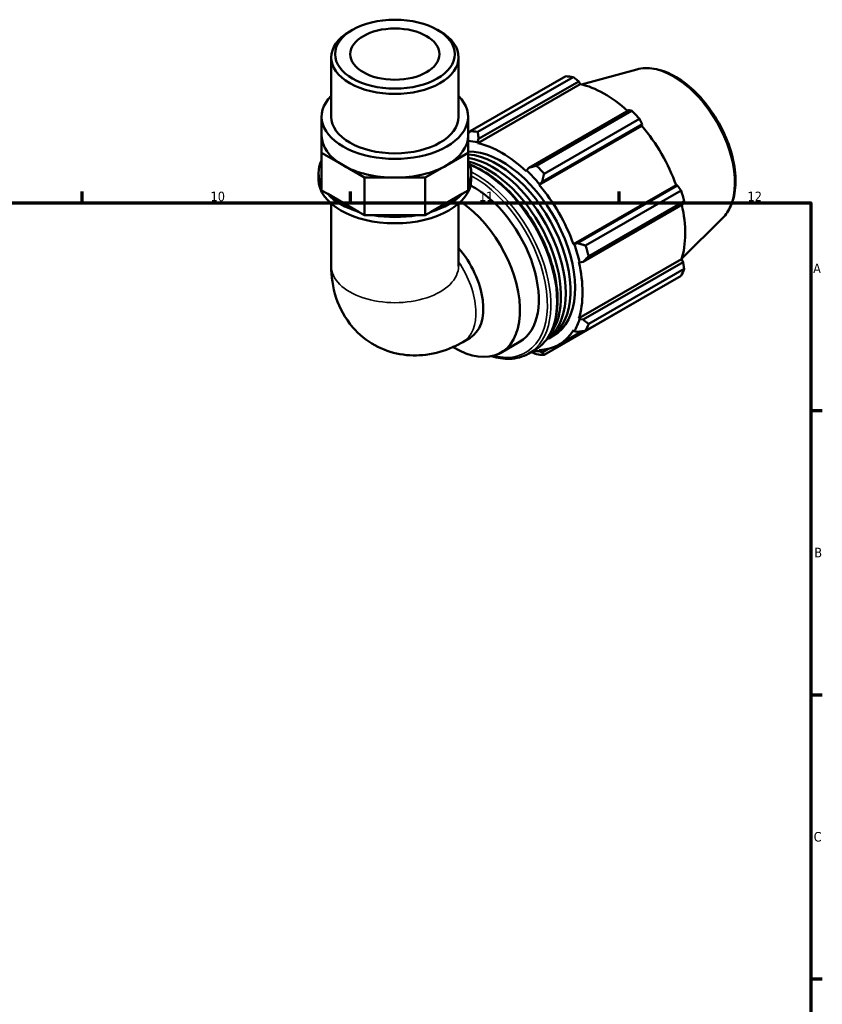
# Model space of a CAD drawing. Header units: millimetres. Extents: x 0 to 931, y 0 to 920.
# Tile 6 of 6: x 614 to 824, y 365 to 622. Entities that reach past the tile are written whole.
import ezdxf

# ---------------------------------------------------------------- set-up
doc = ezdxf.new("R2010")
doc.units = ezdxf.units.MM
for name, color, linetype, lineweight in [('Border (ISO)', 7, 'Continuous', 70), ('Visible (ISO)', 7, 'Continuous', 50), ('Visible Narrow (ISO)', 7, 'Continuous', 35)]:
    doc.layers.add(name, color=color, linetype=linetype, lineweight=lineweight)
doc.styles.add('Note Text (ISO)', font='tahoma.ttf')

# ---------------------------------------------------------------- blocks, each defined once
blk = doc.blocks.new('Borders Default Border')
at = {"layer": 'Border (ISO)'}
for p, q in [((630.75, 574), (630.75, 576.9)), ((700.83, 574), (700.83, 576.9)), ((770.92, 574), (770.92, 576.9)), ((821, 519.75), (823.9, 519.75)), ((821, 445.5), (823.9, 445.5)), ((821, 371.25), (823.9, 371.25))]:
    blk.add_line(p, q, dxfattribs=at)
at = {"layer": 'Border (ISO)', "flags": 128}
blk.add_lwpolyline([(20, 20), (20, 574), (821, 574), (821, 20), (20, 20)], dxfattribs=at)
at = {"layer": 'Border (ISO)', "color": 232, "true_color": 0xca0064, "char_height": 2.5, "attachment_point": 7, "style": 'Note Text (ISO)'}
for s, insert in [('10', (664.29, 574.35)), ('11', (734.37, 574.4)), ('12', (804.46, 574.4)), ('A', (821.59, 555.62)), ('B', (821.89, 481.38)), ('C', (821.73, 407.08))]:
    blk.add_mtext(s, dxfattribs=dict(at, insert=insert))

msp = doc.modelspace()

# ---------------------------------------------------------------- linework, layer by layer
at = {"layer": 'Visible (ISO)'}
for p, q in [((701.3118, 619.1547), (700.6038, 618.7438)), ((723.4967, 619.1547), (724.2048, 618.7438)), ((695.7798, 596.465), (695.7798, 612.0005)), ((729.0288, 596.465), (729.0288, 612.0005)), ((732.0696, 592.6886), (756.9856, 607.0367)), ((775.5737, 608.8327), (761.0802, 604.9019)), ((734.0212, 589.5352), (760.8094, 604.9615)), ((758.9609, 606.8452), (734.045, 592.4971)), ((734.2697, 590.6618), (760.3848, 605.7005)), ((760.3848, 605.7005), (760.8094, 604.9615)), ((773.4488, 598.1774), (747.3337, 583.1388)), ((749.3686, 583.6728), (774.2845, 598.021)), ((693.2861, 591.5598), (693.2861, 596.465)), ((731.5225, 591.5598), (731.5225, 596.465)), ((750.8319, 579.4489), (776.947, 594.4876)), ((776.2599, 595.9374), (751.3439, 581.5893)), ((776.947, 594.4876), (776.8542, 594.099)), ((693.2861, 591.5598), (693.2861, 586.9995)), ((732.002, 592.6013), (731.5225, 592.3252)), ((731.5225, 586.9995), (731.5225, 591.5598)), ((750.0659, 578.6727), (776.8542, 594.099)), ((733.9532, 589.8239), (734.2697, 590.6618)), ((734.0212, 589.5352), (733.9532, 589.8239)), ((693.2861, 586.9995), (698.8857, 583.7749)), ((693.2861, 577.1889), (693.2861, 586.9995)), ((725.9229, 583.7749), (731.5225, 586.9995)), ((731.5225, 577.1889), (731.5225, 586.9995)), ((692.4549, 580.1141), (692.4549, 581.7492)), ((698.8857, 583.7749), (704.4853, 580.5503)), ((720.3233, 580.5503), (725.9229, 583.7749)), ((732.3537, 580.1141), (732.3537, 581.7492)), ((746.7451, 582.4575), (746.677, 582.2472)), ((747.3337, 583.1388), (746.7451, 582.4575)), ((704.4853, 580.5503), (712.4043, 580.5503)), ((704.4853, 570.7398), (704.4853, 580.5503)), ((712.4043, 580.5503), (720.3233, 580.5503)), ((720.3233, 570.7398), (720.3233, 580.5503)), ((750.0659, 578.6727), (750.1704, 578.8445)), ((750.1704, 578.8445), (750.8319, 579.4489)), ((694.8562, 576.2848), (693.2861, 577.1889)), ((702.9152, 571.6439), (694.8562, 576.2848)), ((729.9524, 576.2848), (721.8934, 571.6439)), ((731.5225, 577.1889), (729.9524, 576.2848)), ((759.015, 563.1726), (785.8032, 578.5989)), ((786.1847, 578.4875), (760.0696, 563.4488)), ((762.1793, 562.8218), (787.0953, 577.17)), ((785.8032, 578.5989), (786.1847, 578.4875)), ((695.7798, 573.7638), (695.7798, 557.4677)), ((729.0288, 573.7638), (729.0288, 557.4677)), ((761.5186, 558.5698), (787.6337, 573.6085)), ((787.9135, 574.4149), (762.9976, 560.0668)), ((704.4853, 570.7398), (702.9152, 571.6439)), ((721.8934, 571.6439), (720.3233, 570.7398)), ((706.7057, 570.7398), (704.4853, 570.7398)), ((718.1029, 570.7398), (706.7057, 570.7398)), ((720.3233, 570.7398), (718.1029, 570.7398)), ((797.9412, 569.9909), (787.2667, 559.4284)), ((760.0696, 563.4488), (759.2157, 563.1778)), ((759.2157, 563.1778), (759.015, 563.1726)), ((760.4187, 543.8135), (787.2069, 559.2398)), ((760.4187, 558.446), (760.6345, 558.4004)), ((760.6345, 558.4004), (761.5186, 558.5698)), ((787.6337, 558.504), (761.5186, 543.4653)), ((787.2069, 559.2398), (787.6337, 558.504)), ((762.9976, 542.3499), (787.9135, 556.698)), ((787.0953, 554.8853), (762.1793, 540.5372)), ((751.3439, 534.2491), (776.2599, 548.5972)), ((760.6345, 543.6106), (760.4187, 543.8135)), ((761.5186, 543.4653), (760.6345, 543.6106)), ((755.2003, 536.8975), (761.3173, 540.42)), ((759.015, 540.7037), (759.2157, 540.4673)), ((759.2157, 540.4673), (760.0696, 540.2551)), ((730.1047, 537.6037), (732.0127, 538.7024)), ((740.0694, 534.831), (744.972, 537.6542)), ((752.5998, 538.5793), (753.8254, 539.2851)), ((747.3408, 534.5871), (748.887, 535.4775)), ((750.1704, 535.2181), (750.0659, 535.5104)), ((750.8319, 534.8943), (750.1704, 535.2181)), ((752.413, 535.8048), (750.8319, 534.8943))]:
    msp.add_line(p, q, dxfattribs=at)
for major_axis in [(15.627, 0), (11.6371, 0)]:
    msp.add_ellipse((712.4043, 612.816), major_axis=major_axis, ratio=0.5758617, dxfattribs=at)
for centre, major_axis, ratio, start_param, end_param in [((712.4043, 612.0005), (-16.6245, 0), 0.5758617, 5.50163969, 10.20632358), ((766.6227, 577.817), (-15.969, 27.7307), 0.57809312, 5.84515614, 5.93968373), ((767.1374, 578.1133), (14.8512, -25.7895), 0.57809312, 2.06964335, 2.66356082), ((712.4043, 596.465), (-19.1182, 0), 0.5758617, 5.76671017, 9.9412531), ((766.6227, 577.817), (15.969, -27.7307), 0.57809312, 1.91816532, 2.01269291), ((712.4043, 596.465), (-16.6245, 0), 0.5758617, 0, 3.14159265), ((712.4043, 591.5598), (-19.1182, 0), 0.5758617, 0, 0.78539816), ((712.4043, 591.5598), (19.1182, 0), 0.5758617, 5.49778714, 6.28318531), ((741.7068, 563.4689), (-15.969, 27.7307), 0.57809312, 5.84515614, 5.93968373), ((767.1374, 578.1133), (14.8512, -25.7895), 0.57809312, 1.26729742, 1.87816265), ((740.3491, 562.687), (-15.0109, 26.0668), 0.57809312, 5.80515347, 5.92764968), ((740.3491, 562.687), (-14.8512, 25.7895), 0.57809312, 5.19428823, 5.80515347), ((740.3491, 562.687), (-13.4763, 23.4019), 0.57809312, 3.14159265, 5.98024542), ((739.1235, 561.9812), (-13.4763, 23.4019), 0.57809312, 3.09657604, 5.90912009), ((712.4043, 581.7492), (-19.9494, 0), 0.5758617, 5.99349831, 6.5728723), ((737.8978, 561.2754), (13.4763, -23.4019), 0.57809312, 0.04574465, 2.69853668), ((712.4043, 581.7492), (19.9494, 0), 0.5758617, 5.99349831, 6.5728723), ((736.6722, 560.5696), (13.4763, -23.4019), 0.57809312, 0.21161376, 2.62393366), ((712.4043, 591.5598), (19.1182, 0), 0.5758617, 3.92699082, 4.71238898), ((712.4043, 591.5598), (19.1182, 0), 0.5758617, 4.71238898, 5.49778714), ((740.3491, 562.687), (15.0109, -26.0668), 0.57809312, 1.87816265, 2.05269558), ((741.7068, 563.4689), (-15.969, 27.7307), 0.57809312, 5.05975798, 5.15428557), ((712.4043, 580.1141), (-19.9494, 0), 0.5758617, 0, 3.14159265), ((712.4043, 581.7492), (19.9494, 0), 0.5758617, 3.63730382, 4.21667781), ((712.4043, 581.7492), (19.9494, 0), 0.5758617, 5.20810015, 5.78747414), ((732.9952, 558.4522), (11.9768, -20.798), 0.57809312, 0, 2.40719449), ((740.3491, 562.687), (-14.8512, 25.7895), 0.57809312, 4.40889007, 5.01975531), ((766.6227, 577.817), (15.969, -27.7307), 0.57809312, 1.13276716, 1.22729475), ((728.0926, 555.629), (11.9768, -20.798), 0.57809312, 5.46945552, 8.551857), ((767.1374, 578.1133), (14.8512, -25.7895), 0.57809312, 0.48189925, 1.07597742), ((712.4043, 581.7492), (19.9494, 0), 0.5758617, 4.42270199, 5.00207597), ((723.7165, 553.1089), (8.2962, -14.4065), 0.57809312, 0, 1.88922775), ((740.3491, 562.687), (15.0109, -26.0668), 0.57809312, 1.09276449, 1.26729742), ((741.7068, 563.4689), (-15.969, 27.7307), 0.57809312, 4.27435981, 4.3688874), ((740.3491, 562.687), (-14.8512, 25.7895), 0.57809312, 3.62349191, 4.23435714), ((766.6227, 577.817), (15.969, -27.7307), 0.57809312, 0.34736899, 0.44189659), ((740.3491, 562.687), (15.0109, -26.0668), 0.57809312, 0.30736633, 0.48189925), ((740.3491, 562.687), (14.8512, -25.7895), 0.57809312, 5.9796864, 6.59055163), ((741.7068, 563.4689), (15.969, -27.7307), 0.57809312, 0.34736899, 0.44189659), ((740.3491, 562.687), (15.0109, -26.0668), 0.57809312, 5.89482687, 5.9796864), ((741.7068, 563.4689), (15.969, -27.7307), 0.57809312, 5.84515614, 5.93968373)]:
    msp.add_ellipse(centre, major_axis=major_axis, ratio=ratio, start_param=start_param, end_param=end_param, dxfattribs=at)
for points, knots in [([(775.5737, 608.8327), (776.9783, 609.2136), (778.496, 609.2618), (781.7448, 608.7347), (783.4861, 608.0989), (786.9885, 606.1847), (788.7486, 604.8788), (792.0645, 601.7569), (793.62, 599.9418), (796.3783, 595.9927), (797.5821, 593.861), (799.528, 589.4816), (800.2698, 587.2346), (801.212, 582.8282), (801.4102, 580.6699), (801.2085, 576.6494), (800.8087, 574.7852), (799.5518, 571.9499), (798.8316, 570.872), (797.9412, 569.9909)], [5.65088645, 5.65088645, 5.65088645, 5.65088645, 5.93962179, 5.93962179, 6.25783916, 6.25783916, 6.58946066, 6.58946066, 6.92041908, 6.92041908, 7.24974972, 7.24974972, 7.57916301, 7.57916301, 7.91029647, 7.91029647, 8.24162168, 8.24162168, 8.49014791, 8.49014791, 8.49014791, 8.49014791]), ([(731.9702, 583.991), (732.0207, 583.9719), (732.0712, 583.9526), (734.2326, 583.1165), (736.3812, 581.878), (740.5571, 578.6887), (742.5835, 576.7367), (746.3076, 572.3238), (748.0052, 569.8648), (750.9059, 564.6857), (752.1087, 561.9668), (753.8997, 556.5361), (754.4871, 553.8253), (754.9804, 548.6769), (754.8853, 546.2405), (754.0032, 541.8953), (753.218, 539.9835), (751.2279, 537.2006), (750.1392, 536.1986), (748.887, 535.4775)], [6.11339671, 6.11339671, 6.11339671, 6.11339671, 6.12113484, 6.12113484, 6.44426034, 6.44426034, 6.76804296, 6.76804296, 7.09117464, 7.09117464, 7.41405422, 7.41405422, 7.73725645, 7.73725645, 8.06110255, 8.06110255, 8.3837738, 8.3837738, 8.64131351, 8.64131351, 8.64131351, 8.64131351]), ([(695.7798, 557.4677), (695.7798, 554.8234), (696.121, 552.0153), (697.962, 546.5244), (699.3454, 543.8522), (703.0046, 539.6309), (704.9837, 537.9935), (709.2492, 535.6357), (711.4841, 534.8642), (716.0449, 534.0337), (718.3528, 534.0255), (723.0662, 534.6178), (725.385, 535.3415), (728.3849, 536.6687), (729.2654, 537.1204), (730.1047, 537.6037)], [3.14159265, 3.14159265, 3.14159265, 3.14159265, 3.45575192, 3.45575192, 3.73087193, 3.73087193, 3.93905172, 3.93905172, 4.13210804, 4.13210804, 4.34107563, 4.34107563, 4.59749133, 4.59749133, 4.71238898, 4.71238898, 4.71238898, 4.71238898]), ([(747.3408, 534.5871), (745.8524, 533.73), (744.1367, 533.2737), (740.82, 533.2003), (739.2626, 533.4332), (737.6715, 533.9161)], [2.358128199, 2.358128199, 2.358128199, 2.358128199, 2.66427512, 2.66427512, 2.910267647, 2.910267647, 2.910267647, 2.910267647])]:
    msp.add_open_spline(points, degree=3, knots=knots, dxfattribs=at)
for points, weights in [([(760.3848, 605.7005), (759.6902, 606.2628), (758.9609, 606.8452)], [1.00206317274, 1.00143988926, 1]), ([(774.2845, 598.021), (773.861, 598.1025), (773.4488, 598.1774)], [1, 1.00143988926, 1.00206317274]), ([(776.947, 594.4876), (776.6133, 595.1994), (776.2599, 595.9374)], [1.00206317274, 1.00143988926, 1]), ([(732.0696, 592.6886), (731.7922, 592.3306), (731.5225, 591.9804)], [1.01887259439, 1.01656135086, 1.01411391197]), ([(734.2697, 590.6618), (734.1508, 591.5556), (734.045, 592.4971)], [1.00693231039, 1.01329853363, 1.01887259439]), ([(749.3686, 583.6728), (748.3215, 583.3952), (747.3337, 583.1388)], [1.01887259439, 1.01329853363, 1.00693231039]), ([(750.8319, 579.4489), (751.0738, 580.4922), (751.3439, 581.5893)], [1.00693231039, 1.01329853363, 1.01887259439]), ([(787.0953, 577.17), (786.6336, 577.8438), (786.1847, 578.4875)], [1, 1.00143988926, 1.00206317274]), ([(787.6337, 573.6085), (787.7736, 574.0051), (787.9135, 574.4149)], [1.00206317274, 1.00143988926, 1]), ([(762.1793, 562.8218), (761.0941, 563.1366), (760.0696, 563.4488)], [1.01887259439, 1.01329853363, 1.00693231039]), ([(761.5186, 558.5698), (762.2341, 559.2979), (762.9976, 560.0668)], [1.00693231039, 1.01329853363, 1.01887259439]), ([(787.9135, 556.698), (787.7736, 557.6211), (787.6337, 558.504)], [1, 1.00143988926, 1.00206317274]), ([(776.2599, 548.5972), (776.2777, 548.6317), (776.2955, 548.6661)], [1, 1.00007256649, 1.00014305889]), ([(762.9976, 542.3499), (762.2341, 542.9139), (761.5186, 543.4653)], [1.01887259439, 1.01329853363, 1.00693231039]), ([(760.0696, 540.2551), (761.0941, 540.3882), (762.1793, 540.5372)], [1.00693231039, 1.01329853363, 1.01887259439]), ([(748.0034, 534.9687), (748.6728, 534.706), (749.3686, 534.4406)], [1.01109997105, 1.01516182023, 1.01887259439]), ([(751.3439, 534.2491), (751.0738, 534.5732), (750.8319, 534.8943)], [1.01887259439, 1.01329853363, 1.00693231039])]:
    msp.add_rational_spline(points, weights, degree=2, dxfattribs=at)
at = {"layer": 'Visible Narrow (ISO)'}
for centre, major_axis, ratio, start_param, end_param in [((785.0472, 588.427), (-11.3128, 19.6449), 0.57809312, 3.29275825, 6.13201971), ((734.994, 559.6032), (13.8931, -24.1257), 0.57809312, 0, 2.50928333), ((733.4478, 558.7128), (13.8931, -24.1257), 0.57809312, 0, 2.41413606), ((732.9952, 558.4522), (13.5737, -23.5711), 0.57809312, 5.77379132, 8.67467587), ((721.8085, 552.0102), (8.2962, -14.4065), 0.57809312, 0, 1.69673919), ((712.4043, 557.4677), (16.6245, 0), 0.5758617, 3.14159265, 6.28318531)]:
    msp.add_ellipse(centre, major_axis=major_axis, ratio=ratio, start_param=start_param, end_param=end_param, dxfattribs=at)

# ---------------------------------------------------------------- block references
msp.add_blockref('Borders Default Border', (0, 0))

doc.saveas('drawing.dxf')
